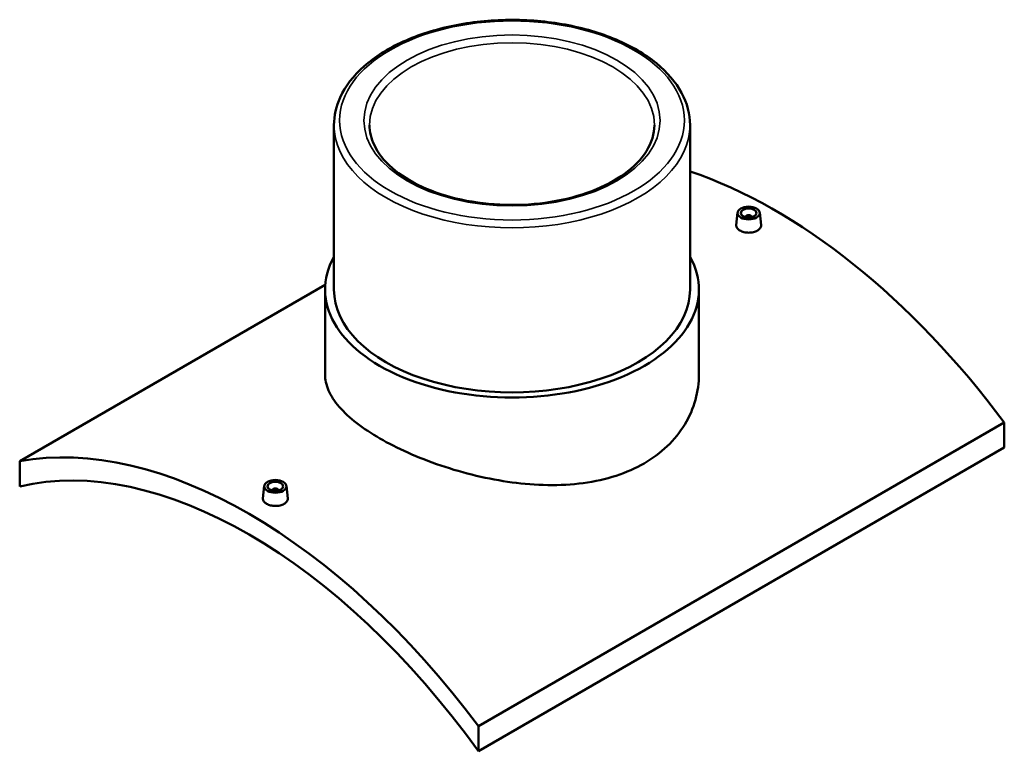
# Model space of a CAD drawing. Header units: millimetres. Extents: x -309 to 1504, y -444 to 1066.
# Tile 5 of 5: x 882 to 1504, y 604 to 1066. Entities that reach past the tile are written whole.
import ezdxf

# ---------------------------------------------------------------- set-up
doc = ezdxf.new("R2010")
doc.units = ezdxf.units.MM
doc.layers.add('Visible (ANSI)', color=7, linetype='Continuous', lineweight=50)
doc.layers.add('Visible Narrow (ANSI)', color=7, linetype='Continuous', lineweight=35)

msp = doc.modelspace()

# ---------------------------------------------------------------- linework, layer by layer
at = {"layer": 'Visible (ANSI)'}
for p, q in [((1080.25, 999.72), (1080.25, 895.74)), ((1305.25, 999.72), (1305.25, 895.74)), ((1335.32, 944.36), (1334.47, 936.52)), ((1340.3, 941.47), (1340.3, 941.66)), ((1344.3, 941.47), (1344.3, 941.66)), ((1349.29, 944.36), (1350.13, 936.53)), ((881.62, 787.24), (1074.74, 898.73)), ((1074.62, 895.74), (1074.62, 842.15)), ((1310.87, 895.74), (1310.87, 842.15)), ((1503.88, 811.73), (1171.54, 619.86)), ((1503.88, 811.73), (1503.88, 795.9)), ((1171.54, 604.02), (1503.88, 795.9)), ((881.62, 787.24), (881.62, 771.41)), ((1036.21, 771.67), (1035.37, 763.83)), ((1050.18, 771.67), (1051.02, 763.84)), ((1041.2, 768.98), (1041.2, 768.78)), ((1045.2, 768.98), (1045.2, 768.78)), ((1171.54, 604.02), (1171.54, 619.86))]:
    msp.add_line(p, q, dxfattribs=at)
for centre, major_axis, start_param, end_param in [((1358.92, 642.95), (185.5, -321.3), 1.770761, 2.562234), ((1342.3, 941.66), (-2, 0), 2.963882, 6.460896), ((1192.75, 895.74), (118.12, 0), 2.831748, 6.59303), ((1192.75, 895.74), (-112.5, 0), 0, 3.141593), ((1026.58, 451.07), (-185.5, 321.3), 4.912354, 6.083221), ((1026.58, 451.07), (-177.5, 307.44), 4.882167, 6.113407), ((1043.2, 768.98), (-2, 0), 2.963882, 6.460896)]:
    msp.add_ellipse(centre, major_axis=major_axis, ratio=0.57735, start_param=start_param, end_param=end_param, dxfattribs=at)
for centre, major_axis in [((1342.3, 944.11), (7, 0)), ((1342.3, 944.11), (5, 0)), ((1043.2, 771.42), (-7, 0)), ((1043.2, 771.42), (5, 0))]:
    msp.add_ellipse(centre, major_axis=major_axis, ratio=0.57735, dxfattribs=at)
for points, knots in [([(1305.25, 999.72), (1305.25, 1006.65), (1303.41, 1013.57), (1296.28, 1026.82), (1290.87, 1033.12), (1276.92, 1044.54), (1268.27, 1049.6), (1248.71, 1057.88), (1237.8, 1061.07), (1214.85, 1065.27), (1202.82, 1066.28), (1178.83, 1066.04), (1166.88, 1064.79), (1144.22, 1060.14), (1133.52, 1056.74), (1114.42, 1048.08), (1106.03, 1042.82), (1092.5, 1030.88), (1087.34, 1024.22), (1081.57, 1011.5), (1080.25, 1005.61), (1080.25, 999.72)], [0.785398, 0.785398, 0.785398, 0.785398, 1.086701, 1.086701, 1.399865, 1.399865, 1.72403, 1.72403, 2.049262, 2.049262, 2.373597, 2.373597, 2.697574, 2.697574, 3.021991, 3.021991, 3.347293, 3.347293, 3.670904, 3.670904, 3.926991, 3.926991, 3.926991, 3.926991]), ([(1282.75, 999.72), (1282.75, 994.17), (1281.08, 988.59), (1274.53, 978.16), (1269.86, 973.31), (1258.07, 964.75), (1251.04, 961.02), (1235.23, 954.98), (1226.45, 952.66), (1208.01, 949.7), (1198.34, 949.06), (1179.14, 949.55), (1169.61, 950.67), (1151.67, 954.56), (1143.28, 957.32), (1128.49, 964.13), (1122.11, 968.18), (1111.91, 977.09), (1108.13, 981.95), (1103.74, 991.13), (1102.75, 995.43), (1102.75, 999.72)], [5.497787, 5.497787, 5.497787, 5.497787, 5.845734, 5.845734, 6.169931, 6.169931, 6.483611, 6.483611, 6.797425, 6.797425, 7.11235, 7.11235, 7.427616, 7.427616, 7.742286, 7.742286, 8.055785, 8.055785, 8.370523, 8.370523, 8.63938, 8.63938, 8.63938, 8.63938]), ([(1347.85, 933), (1347.15, 932.6), (1346.27, 932.26), (1344.34, 931.81), (1343.29, 931.7), (1341.32, 931.72), (1340.27, 931.84), (1338.34, 932.32), (1337.45, 932.67), (1336.06, 933.48), (1335.46, 933.98), (1334.66, 935.08), (1334.46, 935.68), (1334.46, 936.33), (1334.46, 936.42), (1334.47, 936.52)], [2.363716, 2.363716, 2.363716, 2.363716, 2.659212, 2.659212, 2.954707, 2.954707, 3.250141, 3.250141, 3.545574, 3.545574, 3.841007, 3.841007, 4.136441, 4.136441, 4.184367, 4.184367, 4.184367, 4.184367]), ([(1350.13, 936.53), (1350.14, 936.43), (1350.15, 936.33), (1350.15, 935.66), (1349.95, 935.05), (1349.15, 933.92), (1348.55, 933.41), (1347.85, 933)], [6.4519533, 6.4519533, 6.4519533, 6.4519533, 6.5001566, 6.5001566, 6.7956523, 6.7956523, 7.0911479, 7.0911479, 7.0911479, 7.0911479]), ([(1276.28, 785.94), (1270.99, 782.89), (1265.03, 780.24), (1252.08, 776.03), (1245.08, 774.48), (1230.53, 772.53), (1222.96, 772.13), (1207.76, 772.35), (1200.13, 772.97), (1185.38, 774.94), (1177.74, 776.36), (1162.54, 779.96), (1154.97, 782.15), (1140.41, 787.08), (1133.42, 789.83), (1120.47, 795.61), (1114.5, 798.66), (1103.94, 804.76), (1099, 808.01), (1090.31, 814.72), (1086.56, 818.17), (1080.55, 825.11), (1078.29, 828.61), (1075.33, 835.49), (1074.62, 838.88), (1074.62, 842.15)], [0, 0, 0, 0, 2.242194, 2.242194, 4.484387, 4.484387, 6.726581, 6.726581, 8.968775, 8.968775, 11.210111, 11.210111, 13.451448, 13.451448, 15.692784, 15.692784, 17.934121, 17.934121, 20.175457, 20.175457, 22.416793, 22.416793, 24.65813, 24.65813, 26.899466, 26.899466, 26.899466, 26.899466]), ([(1310.87, 842.15), (1310.87, 836.91), (1310.17, 831.48), (1307.21, 820.77), (1304.94, 815.49), (1298.94, 805.57), (1295.19, 800.92), (1286.5, 792.64), (1281.56, 788.99), (1276.28, 785.94)], [62.767708, 62.767708, 62.767708, 62.767708, 65.009901, 65.009901, 67.252095, 67.252095, 69.494289, 69.494289, 71.736482, 71.736482, 71.736482, 71.736482]), ([(1048.74, 760.31), (1048.05, 759.91), (1047.17, 759.57), (1045.23, 759.12), (1044.18, 759.01), (1042.21, 759.03), (1041.16, 759.16), (1039.23, 759.63), (1038.35, 759.98), (1036.96, 760.79), (1036.35, 761.29), (1035.55, 762.4), (1035.35, 762.99), (1035.35, 763.64), (1035.36, 763.74), (1035.37, 763.83)], [0, 0, 0, 0, 0.295496, 0.295496, 0.590991, 0.590991, 0.886425, 0.886425, 1.181858, 1.181858, 1.477291, 1.477291, 1.772725, 1.772725, 1.820651, 1.820651, 1.820651, 1.820651]), ([(1051.02, 763.84), (1051.03, 763.74), (1051.04, 763.65), (1051.04, 762.97), (1050.84, 762.36), (1050.04, 761.23), (1049.44, 760.72), (1048.74, 760.31)], [4.0882373, 4.0882373, 4.0882373, 4.0882373, 4.1364406, 4.1364406, 4.4319363, 4.4319363, 4.7274319, 4.7274319, 4.7274319, 4.7274319])]:
    msp.add_open_spline(points, degree=3, knots=knots, dxfattribs=at)
at = {"layer": 'Visible Narrow (ANSI)'}
for major_axis in [(108.95, 0), (93.55, 0)]:
    msp.add_ellipse((1192.75, 1002.62), major_axis=major_axis, ratio=0.57735, dxfattribs=at)
for major_axis, start_param, end_param in [((-90, 0), 3.141593, 6.283185), ((-112.5, 0), 0, 3.141593)]:
    msp.add_ellipse((1192.75, 999.72), major_axis=major_axis, ratio=0.57735, start_param=start_param, end_param=end_param, dxfattribs=at)

doc.saveas('drawing.dxf')
